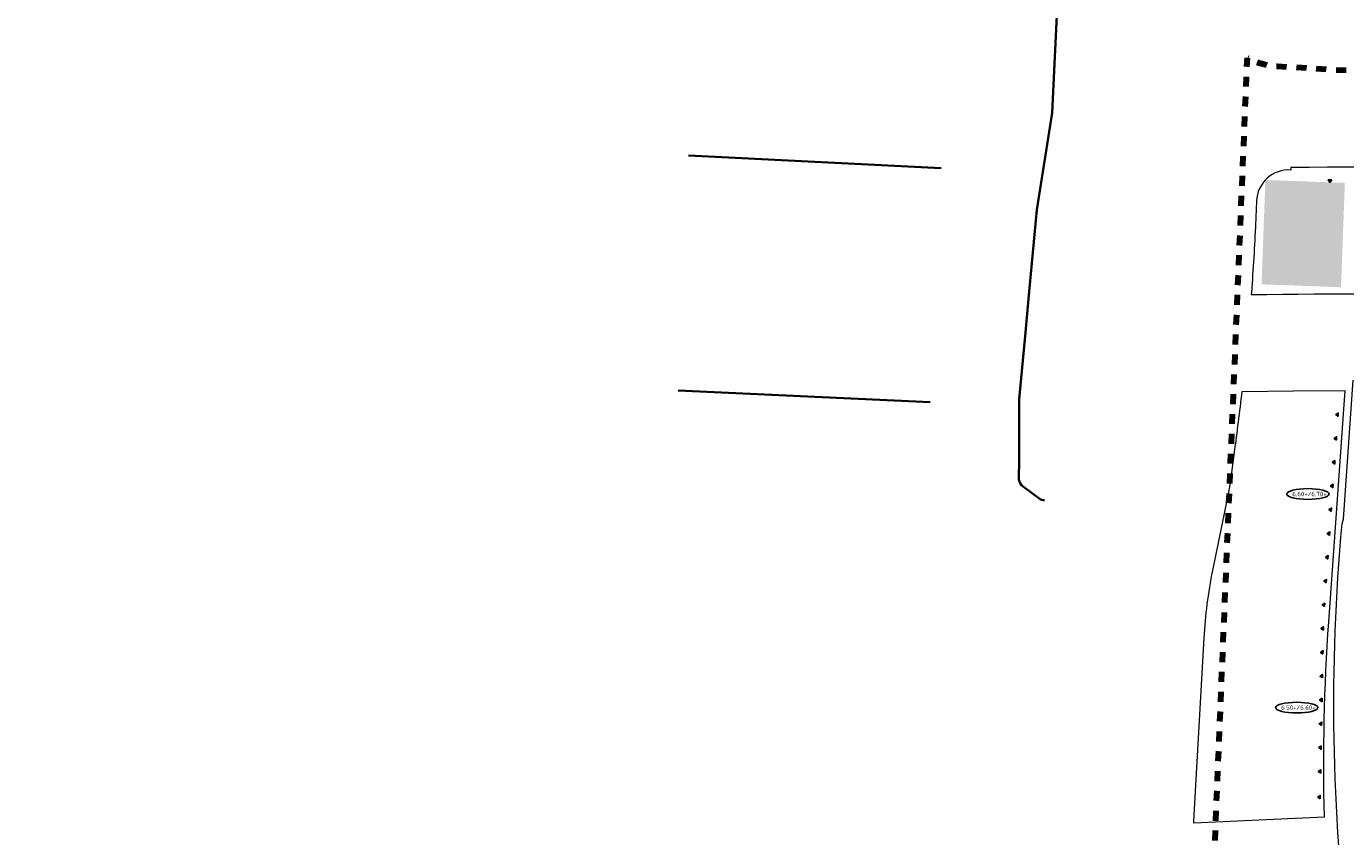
# Model space of a CAD drawing. Extents: x 168028 to 170416, y 448671 to 449636.
# Tile 4 of 32: x 168028 to 168294, y 449114 to 449277. Entities that reach past the tile are written whole.
import ezdxf
from ezdxf.enums import TextEntityAlignment as Align
from ezdxf.lldxf.tags import DXFTag

# ---------------------------------------------------------------- set-up
doc = ezdxf.new("R2010")
doc.units = 0
doc.linetypes.add('XX-FASEGRENS', pattern=[4, 2, -2])
for name, color, linetype, lineweight, true_color in [('B-OI-RI-DRUK-G', 6, 'RI-PERS', 18, 0xff00ff), ('N-RO-OG-TOPOGRAFIE_BEBOUWING_SCHAKELSTATION-V', 7, 'Continuous', 18, 0xe6614c), ('N01-WE-KG-KADASTRAAL-O', 150, 'Continuous', 18, 0x007fff), ('RD_ROUTE', 6, 'RI-PERS', 35, 0xff00ff), ('X-XX-AL-FASEGRENS-G', 7, 'XX-FASEGRENS', 100, 0x0d33f2)]:
    doc.layers.add(name, color=color, linetype=linetype, lineweight=lineweight, true_color=true_color)
for name, color, linetype, lineweight in [('N-RO-OG-TOPOGRAFIE_BEBOUWING_ENTREE-S', 7, 'Continuous', 25), ('N-WE-VH-KANTVERHARDING-G', 210, 'Continuous', 18), ('N-XX-AL-PEILMAAT_VLOERPEIL-S', 7, 'Continuous', 25)]:
    doc.layers.add(name, color=color, linetype=linetype, lineweight=lineweight)
doc.styles.add('NLCS-ISO', font='NLCS-ISO.ttf')
doc.styles.get("Standard").update_dxf_attribs({"font": 'iso.shx'})
tags = doc.linetypes.add('RI-PERS', pattern='A,7,-2,["P",Standard,S=1.8,R=0,X=-0.5,Y=-0.9],-2,7,-2,[102,NLCS.SHX,S=1,R=180,X=0,Y=0],-2', length=22).pattern_tags.tags
tags[6] = DXFTag(74, 10)

# ---------------------------------------------------------------- blocks, each defined once
blk = doc.blocks.new('B-RIOLERING_AANGELEVERD GEMEENTE')
at = {"layer": 'RD_ROUTE', "flags": 128}
for points in [[(168028.462, 449324.974), (168029.591, 449326.248), (168058.009, 449325.001), (168100.872, 449323.17), (168197.56, 449318.194), (168211.236, 449317.568), (168212.485, 449317.432), (168213.478, 449317.261), (168214.322, 449316.983), (168215.177, 449316.684), (168216.031, 449316.267), (168216.854, 449315.776), (168217.62, 449315.221), (168218.338, 449314.587), (168219.006, 449313.969), (168219.503, 449313.668), (168220.056, 449313.442), (168220.474, 449313.333), (168220.947, 449313.261), (168232.237, 449312.89), (168232.643, 449312.869), (168233.583, 449312.645), (168234.501, 449312.175), (168235.142, 449311.662), (168235.623, 449311.053), (168236.093, 449309.857), (168236.285, 449309.024), (168236.435, 449307.742), (168236.434, 449305.982), (168236.15, 449283.554), (168235.031, 449259.555), (168231.962, 449240.035), (168230.296, 449222.837), (168229.67, 449215.326), (168228.367, 449201.857), (168228.408, 449189.837), (168228.336, 449185.719), (168228.49, 449185.066), (168228.864, 449184.532), (168229.278, 449184.212), (168232.589, 449181.742), (168232.87, 449181.622), (168233.19, 449181.515), (168233.513, 449181.499)], [(168212.705, 449248.405), (168161.813, 449250.97)], [(168210.489, 449201.297), (168159.73, 449203.634)]]:
    blk.add_lwpolyline(points, dxfattribs=at)

msp = doc.modelspace()

# ---------------------------------------------------------------- hatches: boundary and pattern name
at = {"layer": 'N-RO-OG-TOPOGRAFIE_BEBOUWING_ENTREE-S'}
for points in [[(168291.332, 449246.034), (168290.633, 449246.06), (168290.964, 449245.547)], [(168292.595, 449198.381), (168292.645, 449199.079), (168292.121, 449198.766)], [(168292.255, 449193.593), (168292.305, 449194.291), (168291.781, 449193.978)], [(168291.915, 449188.805), (168291.965, 449189.504), (168291.441, 449189.19)], [(168291.575, 449184.017), (168291.625, 449184.716), (168291.101, 449184.402)], [(168291.235, 449179.229), (168291.285, 449179.928), (168290.761, 449179.614)], [(168290.895, 449174.441), (168290.945, 449175.14), (168290.421, 449174.826)], [(168290.555, 449169.653), (168290.605, 449170.352), (168290.082, 449170.038)], [(168290.216, 449164.866), (168290.265, 449165.564), (168289.742, 449165.25)], [(168289.876, 449160.077), (168289.925, 449160.775), (168289.402, 449160.462)], [(168289.648, 449155.31), (168289.662, 449156.01), (168289.155, 449155.669)], [(168289.557, 449150.511), (168289.57, 449151.211), (168289.064, 449150.87)], [(168289.466, 449145.712), (168289.479, 449146.412), (168288.973, 449146.071)], [(168289.375, 449140.913), (168289.388, 449141.612), (168288.881, 449141.272)], [(168289.283, 449136.113), (168289.297, 449136.813), (168288.79, 449136.473)], [(168289.192, 449131.314), (168289.205, 449132.014), (168288.699, 449131.674)], [(168289.101, 449126.515), (168289.114, 449127.215), (168288.608, 449126.875)], [(168289.003, 449121.366), (168289.016, 449122.066), (168288.51, 449121.725)]]:
    msp.add_hatch(color=256, dxfattribs=at).paths.add_polyline_path(points)
at = {"layer": 'N-RO-OG-TOPOGRAFIE_BEBOUWING_SCHAKELSTATION-V'}
h = msp.add_hatch(color=256, dxfattribs=at)
h.dxf.hatch_style = 1
h.paths.add_polyline_path([(168293.962, 449245.438), (168277.964, 449246.024), (168277.193, 449225.004), (168293.191, 449224.417)])
h.paths.add_polyline_path([(168283.105, 449234.644), (168289.225, 449234.644), (168289.225, 449237.344), (168283.105, 449237.344)], flags=24)

# ---------------------------------------------------------------- linework, layer by layer
at = {"layer": 'N-RO-OG-TOPOGRAFIE_BEBOUWING_ENTREE-S'}
for points in [[(168291.332, 449246.034), (168290.633, 449246.06), (168290.964, 449245.547)], [(168292.595, 449198.381), (168292.645, 449199.079), (168292.121, 449198.766)], [(168292.255, 449193.593), (168292.305, 449194.291), (168291.781, 449193.978)], [(168291.915, 449188.805), (168291.965, 449189.504), (168291.441, 449189.19)], [(168291.575, 449184.017), (168291.625, 449184.716), (168291.101, 449184.402)], [(168291.235, 449179.229), (168291.285, 449179.928), (168290.761, 449179.614)], [(168290.895, 449174.441), (168290.945, 449175.14), (168290.421, 449174.826)], [(168290.555, 449169.653), (168290.605, 449170.352), (168290.082, 449170.038)], [(168290.216, 449164.866), (168290.265, 449165.564), (168289.742, 449165.25)], [(168289.876, 449160.077), (168289.925, 449160.775), (168289.402, 449160.462)], [(168289.648, 449155.31), (168289.662, 449156.01), (168289.155, 449155.669)], [(168289.557, 449150.511), (168289.57, 449151.211), (168289.064, 449150.87)], [(168289.466, 449145.712), (168289.479, 449146.412), (168288.973, 449146.071)], [(168289.375, 449140.913), (168289.388, 449141.612), (168288.881, 449141.272)], [(168289.283, 449136.113), (168289.297, 449136.813), (168288.79, 449136.473)], [(168289.192, 449131.314), (168289.205, 449132.014), (168288.699, 449131.674)], [(168289.101, 449126.515), (168289.114, 449127.215), (168288.608, 449126.875)], [(168289.003, 449121.366), (168289.016, 449122.066), (168288.51, 449121.725)]]:
    msp.add_lwpolyline(points, close=True, dxfattribs=at)
at = {"layer": 'N-WE-VH-KANTVERHARDING-G', "flags": 128}
msp.add_lwpolyline([(168294.834, 449090.349, -0.0537011), (168293.415, 449176.757), (168293.683, 449177.721), (168295.668, 449205.682)], format="xyb", dxfattribs=at)
at = {"layer": 'N-XX-AL-PEILMAAT_VLOERPEIL-S', "color": 7, "linetype": 'ByBlock'}
for centre in [(168286.52, 449182.763), (168284.28, 449139.737)]:
    msp.add_ellipse(centre, major_axis=(4.255, 0), ratio=0.2541392, dxfattribs=at)
at = {"layer": 'N01-WE-KG-KADASTRAAL-O', "flags": 128}
for points in [[(168401.392, 449244.344, 0.0219405), (168283.065, 449248.538), (168283.065, 449248.032, 0.4205823), (168276.178, 449241.795, -0.001971), (168275.992, 449237.422, -0.0067553), (168275.148, 449223.445), (168275.101, 449222.943, -0.0190391), (168375.889, 449220.579, 0.0344951), (168379.811, 449174.505, 0.0149674), (168404.879, 449176.05, -0.0552218)], [(168273.276, 449203.413), (168283.641, 449203.54), (168293.966, 449203.585), (168290.66, 449157.022, 0.0245273), (168289.8, 449117.664), (168263.525, 449116.437), (168263.554, 449116.939), (168265.629, 449153.775, -0.0367885), (168267.374, 449167.33), (168270.46, 449182.435, 0.0201174), (168271.214, 449187.072), (168271.736, 449191.121, 0.0059749)]]:
    msp.add_lwpolyline(points, format="xyb", close=True, dxfattribs=at)
at = {"layer": 'X-XX-AL-FASEGRENS-G', "flags": 128}
msp.add_lwpolyline([(168305.311, 448776.663), (168295.48, 448777.72), (168251.912, 448782.83), (168256.087, 448910.826), (168268.443, 448921.871), (168274.542, 448926.965), (168278.321, 448933.595), (168280.044, 448966.098), (168279.016, 448976.491), (168277.56, 448980.068), (168267.084, 448991.766), (168262.935, 448994.612), (168274.328, 449270.641, 0.1061206), (168280.393, 449268.951), (168309.313, 449267.205), (168356.862, 449264.336, -0.0249287), (168361.815, 449263.788), (168391.635, 449258.977, 0.0248013), (168401.489, 449257.885)], format="xyb", dxfattribs=at)

# ---------------------------------------------------------------- block references
at = {"layer": 'B-OI-RI-DRUK-G'}
msp.add_blockref('B-RIOLERING_AANGELEVERD GEMEENTE', (0, 0), dxfattribs=at)

# ---------------------------------------------------------------- texts
at = {"layer": 'N-XX-AL-PEILMAAT_VLOERPEIL-S', "color": 7, "linetype": 'ByBlock', "style": 'NLCS-ISO'}
for s, p in [(' 6.60+/6.70+', (168286.52, 449182.763)), (' 6.50+/6.60+', (168284.28, 449139.737))]:
    msp.add_text(s, height=0.9, dxfattribs=at).set_placement(p, align=Align.MIDDLE)

doc.saveas('drawing.dxf')
